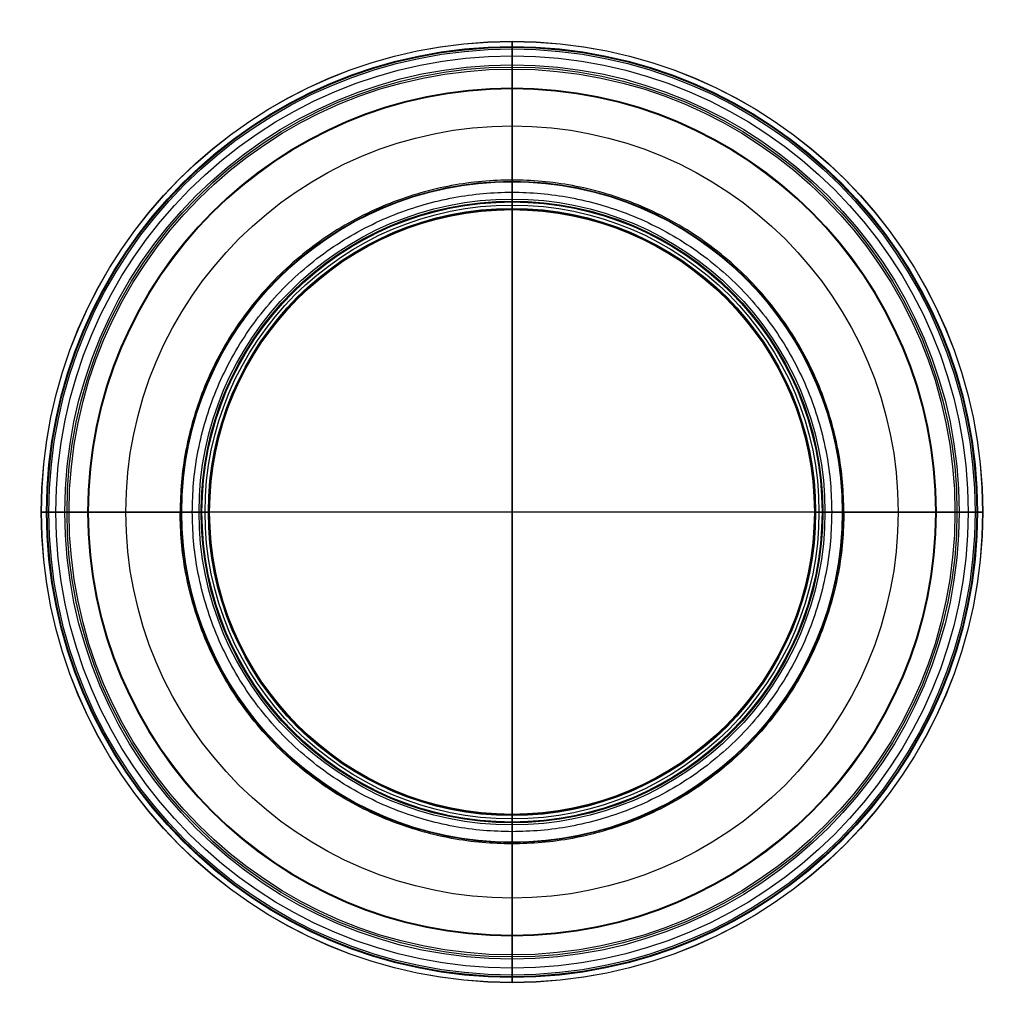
# Model space of a CAD drawing. Header units: millimetres. Extents: x -37.2 to 37.2, y -37.2 to 37.2.
import ezdxf

# ---------------------------------------------------------------- set-up
doc = ezdxf.new("R2010")
doc.units = ezdxf.units.MM
doc.layers.add('Pebosto peso S', color=18, linetype='Continuous', true_color=0x000000)

msp = doc.modelspace()

# ---------------------------------------------------------------- linework, layer by layer
at = {"layer": 'Pebosto peso S', "color": 253, "true_color": 0x9ca8ab}
for q in [(0, 24.181, -0.012), (0, -24.181, -0.012)]:
    msp.add_line((0, 0, -0.013), q, dxfattribs=at)
at = {"layer": 'Pebosto peso S', "color": 253, "true_color": 0x9ca8ab, "extrusion": (0, 0, -1)}
for centre, radius, start, end in [((0, 0, -37.432), 34.488, 0, 180), ((0, 0, -42.3), 35.598, 360, 180), ((0, 0, -42.325), 35.598, 360, 180), ((0, 0, -42.077), 35.597, 360, 180), ((0, 0, -42.703), 35.587, 360, 180), ((0, 0, -45.756), 35.197, 360, 180), ((0, 0, -46.067), 35.143, 360, 180), ((0, 0, -46.823), 35.017, 360, 180), ((0, 0, -54.091), 33.811, 360, 180), ((0, 0, -55.046), 33.652, 360, 180), ((0, 0, -55.983), 33.497, 360, 180), ((0, 0, -64.599), 32.072, 360, 180), ((0, 0, -64.746), 32.048, 360, 180), ((0, 0, -64.898), 32.019, 360, 180), ((0, 0, -30.408), 29.203, 0, 180), ((0, 0, -27.341), 25.011, 0, 180), ((0, 0, -1.148), 24.972, 0, 180), ((0, 0, -25), 23.213, 0, 180), ((0, 0, -21.937), 22.959, 0, 180), ((0, 0, -22.89), 22.866, 0, 180), ((0, 0, -15.67), 23.669, 0, 180), ((0, 0, -17.074), 23.51, 0, 180), ((0, 0, -17.609), 23.449, 0, 180), ((0, 0, -22.418), 22.904, 0, 180), ((0, 0, -22.465), 22.899, 0, 180), ((0, 0, -23.509), 22.884, 0, 180), ((0, 0, -23.34), 22.872, 0, 180), ((0, 0, -23.294), 22.869, 0, 180), ((0, 0, -30.408), 29.203, 270, 0), ((0, 0, -27.341), 25.011, 270, 0), ((0, 0, -1.148), 24.972, 180, 0), ((0, 0, -15.67), 23.669, 270, 0), ((0, 0, -17.074), 23.51, 270, 0), ((0, 0, -17.609), 23.449, 270, 0), ((0, 0, -25), 23.213, 270, 0), ((0, 0, -21.937), 22.959, 270, 0), ((0, 0, -22.418), 22.904, 270, 0), ((0, 0, -22.465), 22.899, 270, 0), ((0, 0, -23.509), 22.884, 270, 0), ((0, 0, -23.34), 22.872, 270, 0), ((0, 0, -23.294), 22.869, 270, 0), ((0, 0, -22.89), 22.866, 270, 0), ((0, 0, -37.432), 34.488, 180, 270), ((0, 0, -42.077), 35.597, 180, 270), ((0, 0, -42.3), 35.598, 180, 270), ((0, 0, -42.325), 35.598, 180, 270), ((0, 0, -42.703), 35.587, 180, 270), ((0, 0, -45.756), 35.197, 180, 270), ((0, 0, -46.067), 35.143, 180, 270), ((0, 0, -46.823), 35.017, 180, 270), ((0, 0, -54.091), 33.811, 180, 270), ((0, 0, -55.046), 33.652, 180, 270), ((0, 0, -55.983), 33.497, 180, 270), ((0, 0, -64.599), 32.072, 180, 270), ((0, 0, -64.746), 32.048, 180, 270), ((0, 0, -64.898), 32.019, 180, 270), ((0, 0, -42.3), 35.598, 270, 360), ((0, 0, -42.325), 35.598, 270, 360), ((0, 0, -42.077), 35.597, 270, 360), ((0, 0, -42.703), 35.587, 270, 360), ((0, 0, -45.756), 35.197, 270, 360), ((0, 0, -46.067), 35.143, 270, 360), ((0, 0, -46.823), 35.017, 270, 360), ((0, 0, -37.432), 34.488, 270, 360), ((0, 0, -54.091), 33.811, 270, 360), ((0, 0, -55.046), 33.652, 270, 360), ((0, 0, -55.983), 33.497, 270, 360), ((0, 0, -64.599), 32.072, 270, 360), ((0, 0, -64.746), 32.048, 270, 360), ((0, 0, -64.898), 32.019, 270, 360), ((0, 0, -15.67), 23.669, 180, 270), ((0, 0, -17.074), 23.51, 180, 270), ((0, 0, -17.609), 23.449, 180, 270), ((0, 0, -21.937), 22.959, 180, 270), ((0, 0, -22.418), 22.904, 180, 270), ((0, 0, -22.465), 22.899, 180, 270), ((0, 0, -22.89), 22.866, 180, 270), ((0, 0, -23.294), 22.869, 180, 270), ((0, 0, -23.34), 22.872, 180, 270), ((0, 0, -23.509), 22.884, 180, 270), ((0, 0, -25), 23.213, 180, 270), ((0, 0, -27.341), 25.011, 180, 270), ((0, 0, -30.408), 29.203, 180, 270)]:
    msp.add_arc(centre, radius, start, end, dxfattribs=at)
at = {"layer": 'Pebosto peso S', "color": 253, "true_color": 0x9ca8ab, "extrusion": (-1, -3.15158e-14, -1.10281e-14)}
msp.add_open_spline([(0, 25.101, 3.028), (0, 24.624, 7.242), (0, 24.093, 11.924), (0, 23.563, 16.606), (0, 23.49, 17.252), (0, 23.306, 18.873), (0, 23.104, 20.655), (0, 22.923, 22.258), (0, 22.902, 22.434), (0, 22.883, 22.589), (0, 22.86, 22.873), (0, 22.863, 23.172), (0, 22.871, 23.324), (0, 22.875, 23.396), (0, 22.915, 23.96), (0, 23.288, 25.683), (0, 25.355, 27.875), (0, 30.417, 30.775), (0, 34.366, 36.219), (0, 35.594, 40.508), (0, 35.598, 42.234), (0, 35.598, 42.317), (0, 35.596, 42.451), (0, 35.564, 43.598), (0, 35.349, 44.893), (0, 35.159, 45.973), (0, 35.1, 46.325), (0, 34.687, 48.802), (0, 34.185, 51.828), (0, 33.705, 54.726), (0, 33.601, 55.357), (0, 33.087, 58.458), (0, 32.549, 61.715), (0, 32.064, 64.648), (0, 32.047, 64.748), (0, 30.416, 73.798), (0, 14.012, 74.988), (0, 0, 74.988)], degree=3, knots=[0, 0, 0, 0, 19.233756, 21.37084, 21.37084, 22.183908, 28.769757, 29.501518, 29.501518, 29.572413, 30.210465, 30.792238, 30.856879, 30.856879, 31.094607, 33.234161, 37.911788, 45.725325, 58.813944, 66.194583, 66.528839, 66.565978, 66.565978, 67.127762, 71.678206, 72.183811, 72.183811, 73.57095, 86.055197, 87.596462, 87.596462, 89.094206, 102.461571, 102.573902, 102.573902, 102.575936, 102.817965, 102.817965, 102.817965, 102.817965], dxfattribs=at)
at = {"layer": 'Pebosto peso S', "color": 253, "true_color": 0x9ca8ab}
for points, knots in [([(25.101, 0, 3.028), (25.101, 25.101, 3.028), (0, 25.101, 3.028), (-25.101, 25.101, 3.028), (-25.101, 0, 3.028)], [-100.405508, -100.405508, -100.405508, -50.202754, -50.202754, 0, 0, 0]), ([(-24.181, 0, -0.012), (-24.181, 24.181, -0.012), (0, 24.181, -0.012), (24.181, 24.181, -0.012), (24.181, 0, -0.012)], [-96.723703, -96.723703, -96.723703, -48.361851, -48.361851, 0, 0, 0])]:
    msp.add_rational_spline(points, [1, 0.707106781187, 1, 0.707106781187, 1], degree=2, knots=knots, dxfattribs=at)
at = {"layer": 'Pebosto peso S', "color": 253, "true_color": 0x9ca8ab, "extrusion": (-1, -6.05284e-29, 8.4752e-29)}
msp.add_open_spline([(0, 24.181, -0.012), (0, 24.929, 0.522), (0, 25.236, 1.535), (0, 25.101, 3.028)], degree=3, dxfattribs=at)
at = {"layer": 'Pebosto peso S', "color": 253, "true_color": 0x9ca8ab, "extrusion": (3.66971e-14, -1, -1.28001e-14)}
msp.add_open_spline([(0, 0, 74.988), (-14.012, 0, 74.988), (-30.416, 0, 73.798), (-32.047, 0, 64.748), (-32.064, 0, 64.648), (-32.549, 0, 61.715), (-33.087, 0, 58.458), (-33.601, 0, 55.357), (-33.705, 0, 54.726), (-34.185, 0, 51.828), (-34.687, 0, 48.802), (-35.1, 0, 46.325), (-35.159, 0, 45.973), (-35.349, 0, 44.893), (-35.564, 0, 43.598), (-35.596, 0, 42.451), (-35.598, 0, 42.317), (-35.598, 0, 42.234), (-35.594, 0, 40.508), (-34.366, 0, 36.219), (-30.417, 0, 30.775), (-25.355, 0, 27.875), (-23.288, 0, 25.683), (-22.915, 0, 23.96), (-22.875, 0, 23.396), (-22.871, 0, 23.324), (-22.863, 0, 23.172), (-22.86, 0, 22.873), (-22.883, 0, 22.589), (-22.902, 0, 22.434), (-22.923, 0, 22.258), (-23.104, 0, 20.655), (-23.306, 0, 18.873), (-23.49, 0, 17.252), (-23.563, 0, 16.606), (-24.093, 0, 11.924), (-24.624, 0, 7.242), (-25.101, 0, 3.028)], degree=3, knots=[-107.041674, -107.041674, -107.041674, -107.041674, -106.789702, -106.787584, -106.787584, -106.670639, -92.75415, -91.194879, -91.194879, -89.5903, -76.593206, -75.149085, -75.149085, -74.62271, -69.885335, -69.300474, -69.300474, -69.261809, -68.913822, -61.22999, -47.603697, -39.469185, -34.599403, -32.371957, -32.124464, -32.124464, -32.057167, -31.451495, -30.787232, -30.713425, -30.713425, -29.951603, -23.095211, -22.248743, -22.248743, -20.023869, 0, 0, 0, 0], dxfattribs=at)
at = {"layer": 'Pebosto peso S', "color": 253, "true_color": 0x9ca8ab, "extrusion": (-8.76758e-18, -1, 2.89587e-17)}
msp.add_open_spline([(-25.101, 0, 3.028), (-25.236, 0, 1.535), (-24.929, 0, 0.522), (-24.181, 0, -0.012)], degree=3, dxfattribs=at)
at = {"layer": 'Pebosto peso S', "color": 253, "true_color": 0x9ca8ab}
for points in [[(0, -25.101, 3.028), (-25.101, -25.101, 3.028), (-25.101, 0, 3.028)], [(0, -24.181, -0.012), (-24.181, -24.181, -0.012), (-24.181, 0, -0.012)], [(24.181, 0, -0.012), (24.181, -24.181, -0.012), (0, -24.181, -0.012)], [(25.101, 0, 3.028), (25.101, -25.101, 3.028), (0, -25.101, 3.028)]]:
    msp.add_rational_spline(points, [1, 0.707106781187, 1], degree=2, dxfattribs=at)
for points in [[(0, 0, -0.013), (-12.09, 0, -0.013), (-24.181, 0, -0.012)], [(24.181, 0, -0.012), (12.09, 0, -0.013), (0, 0, -0.013)]]:
    msp.add_open_spline(points, degree=2, dxfattribs=at)
at = {"layer": 'Pebosto peso S', "color": 253, "true_color": 0x9ca8ab, "extrusion": (-3.18881e-14, 1, -1.11341e-14)}
msp.add_open_spline([(25.101, 0, 3.028), (24.624, 0, 7.242), (24.093, 0, 11.924), (23.563, 0, 16.606), (23.49, 0, 17.252), (23.306, 0, 18.873), (23.104, 0, 20.655), (22.923, 0, 22.258), (22.902, 0, 22.434), (22.883, 0, 22.589), (22.86, 0, 22.873), (22.863, 0, 23.172), (22.871, 0, 23.324), (22.875, 0, 23.396), (22.915, 0, 23.96), (23.288, 0, 25.683), (25.355, 0, 27.875), (30.417, 0, 30.775), (34.366, 0, 36.219), (35.594, 0, 40.508), (35.598, 0, 42.234), (35.598, 0, 42.317), (35.596, 0, 42.451), (35.564, 0, 43.598), (35.349, 0, 44.893), (35.159, 0, 45.973), (35.1, 0, 46.325), (34.687, 0, 48.802), (34.185, 0, 51.828), (33.705, 0, 54.726), (33.601, 0, 55.357), (33.087, 0, 58.458), (32.549, 0, 61.715), (32.064, 0, 64.648), (32.047, 0, 64.748), (30.416, 0, 73.798), (14.012, 0, 74.988), (0, 0, 74.988)], degree=3, knots=[-107.041674, -107.041674, -107.041674, -107.041674, -87.017805, -84.79293, -84.79293, -83.946462, -77.09007, -76.328249, -76.328249, -76.254442, -75.590179, -74.984507, -74.91721, -74.91721, -74.669716, -72.442271, -67.572489, -59.437976, -45.811683, -38.127852, -37.779865, -37.7412, -37.7412, -37.156339, -32.418964, -31.892589, -31.892589, -30.448467, -17.451374, -15.846795, -15.846795, -14.287524, -0.371035, -0.254089, -0.254089, -0.251972, 0, 0, 0, 0], dxfattribs=at)
at = {"layer": 'Pebosto peso S', "color": 253, "true_color": 0x9ca8ab, "extrusion": (1, 5.23211e-14, -1.10533e-14)}
msp.add_open_spline([(0, -25.101, 3.028), (0, -24.624, 7.242), (0, -24.093, 11.924), (0, -23.563, 16.606), (0, -23.49, 17.252), (0, -23.306, 18.873), (0, -23.104, 20.655), (0, -22.923, 22.258), (0, -22.902, 22.434), (0, -22.883, 22.589), (0, -22.86, 22.873), (0, -22.863, 23.172), (0, -22.871, 23.324), (0, -22.875, 23.396), (0, -22.915, 23.96), (0, -23.288, 25.683), (0, -25.355, 27.875), (0, -30.417, 30.775), (0, -34.366, 36.219), (0, -35.594, 40.508), (0, -35.598, 42.234), (0, -35.598, 42.317), (0, -35.596, 42.451), (0, -35.564, 43.598), (0, -35.349, 44.893), (0, -35.159, 45.973), (0, -35.1, 46.325), (0, -34.687, 48.802), (0, -34.185, 51.828), (0, -33.705, 54.726), (0, -33.601, 55.357), (0, -33.087, 58.458), (0, -32.549, 61.715), (0, -32.064, 64.648), (0, -32.047, 64.748), (0, -30.416, 73.798), (0, -14.012, 74.988), (0, 0, 74.988)], degree=3, knots=[0, 0, 0, 0, 19.233756, 21.37084, 21.37084, 22.183908, 28.769757, 29.501518, 29.501518, 29.572413, 30.210465, 30.792238, 30.856879, 30.856879, 31.094607, 33.234161, 37.911788, 45.725325, 58.813944, 66.194583, 66.528839, 66.565978, 66.565978, 67.127762, 71.678206, 72.183811, 72.183811, 73.57095, 86.055197, 87.596462, 87.596462, 89.094206, 102.461571, 102.573902, 102.573902, 102.575936, 102.817965, 102.817965, 102.817965, 102.817965], dxfattribs=at)
at = {"layer": 'Pebosto peso S', "color": 253, "true_color": 0x9ca8ab, "extrusion": (-3.00736e-17, 1, -9.93311e-17)}
msp.add_open_spline([(24.181, 0, -0.012), (24.929, 0, 0.522), (25.236, 0, 1.535), (25.101, 0, 3.028)], degree=3, dxfattribs=at)
at = {"layer": 'Pebosto peso S', "color": 253, "true_color": 0x9ca8ab, "extrusion": (1, -3.50754e-28, -2.39048e-28)}
msp.add_open_spline([(0, -24.181, -0.012), (0, -24.929, 0.522), (0, -25.236, 1.535), (0, -25.101, 3.028)], degree=3, dxfattribs=at)

doc.saveas('drawing.dxf')
